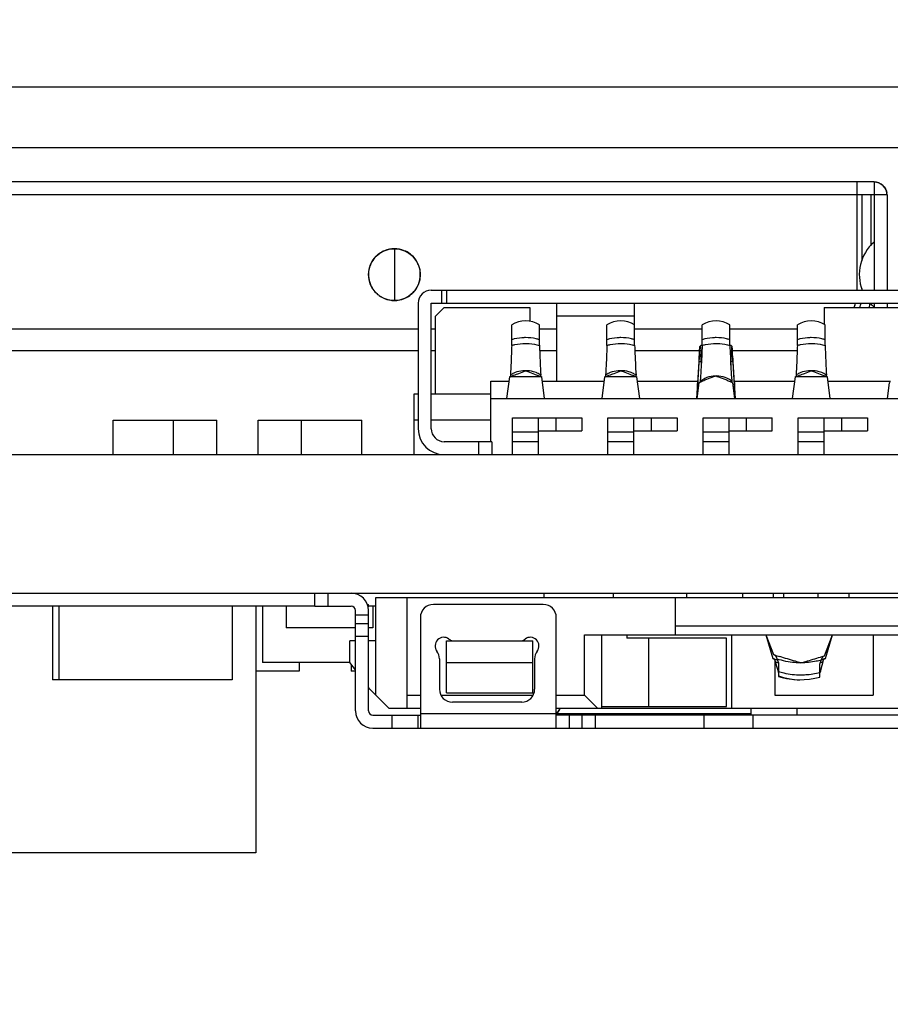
# Model space of a CAD drawing. Header units: millimetres. Extents: x 440 to 595, y -43 to 361.
# Tile 20 of 47: x 517 to 527, y 164 to 175. Entities that reach past the tile are written whole.
import ezdxf

# ---------------------------------------------------------------- set-up
doc = ezdxf.new("R2010")
doc.units = ezdxf.units.MM
doc.header["$LTSCALE"] = 16.335
doc.header["$PDMODE"] = 3
doc.header["$PDSIZE"] = 8
doc.layers.get('0').update_dxf_attribs({"linetype": 'CONTINUOUS'})
doc.layers.get('Defpoints').update_dxf_attribs({"linetype": 'CONTINUOUS'})
doc.layers.add('01 实线', color=7, linetype='CONTINUOUS')
doc.styles.add('Font_1_Times New Roman', font='times.ttf', dxfattribs={"width": 0.8})
doc.styles.add('Font_2_Arial', font='arial.ttf', dxfattribs={"width": 0.8})
doc.dimstyles.new('Dim._1_spot', dxfattribs={"dimtxt": 3, "dimasz": 0.5, "dimexe": 0.5, "dimexo": 0, "dimgap": 0.8, "dimtad": 1, "dimdec": 3, "dimzin": 9, "dimdsep": 46, "dimtxsty": 'Font_1_Times New Roman', "dimblk": 'DOT', "dimcen": 0.1, "dimclrd": 256, "dimclre": 256, "dimclrt": 256, "dimadec": 0, "dimazin": 0, "dimtp": 0.1, "dimtm": 0.1, "dimtfac": 1, "dimtdec": 3, "dimtmove": 0, "dimatfit": 3, "dimfxl": 0, "dimtolj": 1, "dimlwd": -1, "dimlwe": -1, "dimarcsym": 0})

# ---------------------------------------------------------------- blocks, each defined once
blk = doc.blocks.new('_Dot')
at = {"color": 0, "linetype": 'ByBlock', "lineweight": -2}
blk.add_line((-0.5, 0), (-1, 0), dxfattribs=at)
at = {"color": 0, "linetype": 'ByBlock', "const_width": 0.5}
blk.add_lwpolyline([(-0.25, 0, 1), (0.25, 0, 1)], format="xyb", close=True, dxfattribs=at)
blk = doc.blocks.new('*D9')
at = {"layer": '01 实线'}
for p, q in [((513.757, 186.573), (594.904, 186.573)), ((594.404, 186.073), (594.404, 164.823)), ((569.897, 164.323), (594.904, 164.323))]:
    blk.add_line(p, q, dxfattribs=at)
at = {"layer": 'Defpoints', "color": 0}
for p in [(513.757, 186.573), (569.897, 164.323), (594.404, 164.323)]:
    blk.add_point(p, dxfattribs=at)
at = {"layer": '01 实线', "xscale": 0.5, "yscale": 0.5, "zscale": 0.5}
for p, rotation in [((594.404, 186.573), 90), ((594.404, 164.323), 270)]:
    blk.add_blockref('_Dot', p, dxfattribs=dict(at, rotation=rotation))
at = {"layer": '01 实线', "insert": (592.072, 175.448), "char_height": 3, "attachment_point": 5, "rotation": 90, "style": 'Font_2_Arial'}
blk.add_mtext('\\A1;22.25', dxfattribs=at)

msp = doc.modelspace()

# ---------------------------------------------------------------- linework, layer by layer
at = {"linetype": 'Continuous'}
for p, q in [((515.6066, 174.673), (534.9716, 174.673)), ((515.6066, 173.973), (535.5716, 173.973)), ((526.5616, 173.573), (515.6066, 173.573)), ((526.3616, 173.573), (526.3616, 172.323)), ((526.5616, 173.573), (526.5616, 172.323)), ((526.7116, 173.423), (515.6066, 173.423)), ((526.4202, 173.423), (526.4202, 172.6617)), ((526.5263, 173.423), (526.5263, 172.8368)), ((526.7116, 173.423), (526.7116, 172.323)), ((521.0216, 172.8024), (521.0216, 172.2036)), ((526.4202, 172.3444), (526.4202, 172.323)), ((521.4466, 172.323), (535.1466, 172.323)), ((521.5695, 172.173), (521.5695, 172.323)), ((521.6218, 172.323), (521.6218, 172.173)), ((521.2966, 172.173), (521.2966, 170.723)), ((521.4466, 172.173), (534.4466, 172.173)), ((521.4466, 170.723), (521.4466, 172.173)), ((521.4966, 172.023), (521.5966, 172.123)), ((521.5966, 172.123), (522.5866, 172.123)), ((522.5866, 172.123), (522.5866, 171.9609)), ((522.8966, 171.273), (522.8966, 172.173)), ((523.7966, 171.6876), (523.7966, 172.173)), ((525.9866, 172.123), (528.0866, 172.123)), ((525.9866, 172.123), (525.9866, 171.9263)), ((526.5616, 172.173), (526.5616, 172.123)), ((526.7116, 172.173), (526.7116, 172.123)), ((521.4966, 171.123), (521.4966, 172.023)), ((523.7966, 172.023), (522.8966, 172.023)), ((522.3766, 171.6876), (522.3766, 171.9218)), ((522.6966, 171.6876), (522.6966, 171.9218)), ((523.4766, 171.6876), (523.4766, 171.9218)), ((524.5766, 171.6876), (524.5766, 171.9218)), ((524.8966, 171.6876), (524.8966, 171.9218)), ((525.6766, 171.6876), (525.6766, 171.9218)), ((525.9966, 171.6876), (525.9966, 171.9218)), ((521.2966, 171.873), (514.7066, 171.873)), ((521.4966, 171.873), (521.4466, 171.873)), ((522.8966, 171.873), (522.6966, 171.873)), ((524.5766, 171.873), (523.7966, 171.873)), ((525.6766, 171.873), (524.8966, 171.873)), ((522.3765, 171.6846), (522.3766, 171.6876)), ((522.6966, 171.6876), (522.6967, 171.6846)), ((523.4765, 171.6846), (523.4766, 171.6876)), ((523.7966, 171.6876), (523.7967, 171.6846)), ((524.5528, 171.6759), (524.5534, 171.6759)), ((524.5765, 171.6846), (524.5766, 171.6876)), ((524.8966, 171.6876), (524.8967, 171.6846)), ((524.9204, 171.6759), (524.9198, 171.6759)), ((525.6765, 171.6846), (525.6766, 171.6876)), ((525.9966, 171.6876), (525.9967, 171.6846)), ((521.2966, 171.623), (514.7066, 171.623)), ((521.4966, 171.623), (521.4466, 171.623)), ((522.8966, 171.623), (522.6967, 171.623)), ((524.5528, 171.623), (523.7967, 171.623)), ((524.5414, 171.5375), (524.5444, 171.5955)), ((524.5414, 171.4963), (524.5414, 171.5375)), ((524.5603, 171.541), (524.5623, 171.5202)), ((524.5623, 171.5838), (524.5623, 171.5202)), ((524.9109, 171.5202), (524.9109, 171.5838)), ((525.6765, 171.623), (524.9204, 171.623)), ((524.9318, 171.5375), (524.9288, 171.5954)), ((524.9318, 171.5375), (524.9318, 171.4963)), ((524.5163, 171.073), (524.5414, 171.4963)), ((524.5639, 171.4963), (524.5414, 171.4963)), ((524.5623, 171.5202), (524.5661, 171.4636)), ((524.9066, 171.4566), (524.9109, 171.5202)), ((524.9318, 171.4963), (524.9093, 171.4963)), ((524.9318, 171.4963), (524.957, 171.073)), ((522.3202, 171.073), (522.3539, 171.3221)), ((522.7193, 171.3221), (522.3539, 171.3221)), ((522.3607, 171.3425), (522.3593, 171.324)), ((522.714, 171.324), (522.7125, 171.3425)), ((522.7193, 171.3221), (522.753, 171.073)), ((523.4202, 171.073), (523.4539, 171.3221)), ((523.8193, 171.3221), (523.4539, 171.3221)), ((523.4607, 171.3425), (523.4593, 171.324)), ((523.814, 171.324), (523.8125, 171.3425)), ((523.8193, 171.3221), (523.853, 171.073)), ((525.6202, 171.073), (525.6539, 171.3221)), ((526.0193, 171.3221), (525.6539, 171.3221)), ((525.6607, 171.3425), (525.6593, 171.324)), ((526.014, 171.324), (526.0125, 171.3425)), ((526.0193, 171.3221), (526.053, 171.073)), ((522.1366, 171.273), (522.3472, 171.273)), ((522.1366, 170.573), (522.1366, 171.273)), ((522.726, 171.273), (523.4472, 171.273)), ((523.826, 171.273), (524.5257, 171.273)), ((524.5189, 171.073), (524.5422, 171.2531)), ((524.5248, 171.2537), (524.5243, 171.2439)), ((524.5257, 171.2691), (524.5248, 171.2537)), ((524.9281, 171.2545), (524.9498, 171.073)), ((524.9475, 171.273), (525.6472, 171.273)), ((524.9483, 171.2553), (524.9475, 171.2691)), ((526.026, 171.273), (526.7524, 171.273)), ((526.7189, 171.073), (526.7422, 171.2531)), ((521.2966, 171.123), (521.2466, 171.123)), ((521.2466, 171.123), (521.2466, 170.423)), ((522.1366, 171.123), (521.4466, 171.123)), ((524.5141, 171.0883), (524.5136, 171.0731)), ((524.5159, 171.1197), (524.5159, 171.073)), ((524.9574, 171.073), (524.9574, 171.1197)), ((524.9596, 171.0731), (524.9591, 171.0883)), ((522.1366, 171.073), (532.6566, 171.073)), ((517.7716, 170.823), (518.9716, 170.823)), ((517.7716, 170.423), (517.7716, 170.823)), ((518.4716, 170.423), (518.4716, 170.823)), ((518.9716, 170.423), (518.9716, 170.823)), ((519.4466, 170.823), (520.6466, 170.823)), ((519.4466, 170.423), (519.4466, 170.823)), ((519.9466, 170.423), (519.9466, 170.823)), ((520.6466, 170.423), (520.6466, 170.823)), ((521.2966, 170.823), (521.2466, 170.823)), ((522.1366, 170.823), (521.4466, 170.823)), ((522.3866, 170.848), (523.1866, 170.848)), ((522.3866, 170.423), (522.3866, 170.848)), ((522.6866, 170.423), (522.6866, 170.848)), ((522.8866, 170.848), (522.8866, 170.698)), ((523.1866, 170.848), (523.1866, 170.698)), ((523.4866, 170.848), (524.2866, 170.848)), ((523.4866, 170.423), (523.4866, 170.848)), ((523.7866, 170.423), (523.7866, 170.848)), ((523.9866, 170.848), (523.9866, 170.698)), ((524.2866, 170.848), (524.2866, 170.698)), ((524.5866, 170.848), (525.3866, 170.848)), ((524.5866, 170.423), (524.5866, 170.848)), ((524.8866, 170.423), (524.8866, 170.848)), ((525.0866, 170.848), (525.0866, 170.698)), ((525.3866, 170.698), (525.3866, 170.848)), ((525.6866, 170.848), (526.4866, 170.848)), ((525.6866, 170.423), (525.6866, 170.848)), ((525.9866, 170.423), (525.9866, 170.848)), ((526.1866, 170.848), (526.1866, 170.698)), ((526.4866, 170.848), (526.4866, 170.698)), ((522.6866, 170.683), (522.3866, 170.683)), ((522.6866, 170.698), (523.1866, 170.698)), ((523.7866, 170.683), (523.4866, 170.683)), ((523.7866, 170.698), (524.2866, 170.698)), ((524.8866, 170.683), (524.5866, 170.683)), ((524.8866, 170.698), (525.3866, 170.698)), ((525.9866, 170.683), (525.6866, 170.683)), ((525.9866, 170.698), (526.4866, 170.698)), ((522.1466, 170.573), (521.5966, 170.573)), ((521.9966, 170.423), (521.9966, 170.573)), ((522.1466, 170.573), (522.1466, 170.423)), ((522.6866, 170.573), (522.3866, 170.573)), ((523.7866, 170.573), (523.4866, 170.573)), ((524.8866, 170.573), (524.5866, 170.573)), ((525.9866, 170.573), (525.6866, 170.573)), ((496.7066, 170.423), (577.9216, 170.423)), ((485.2216, 168.823), (577.9216, 168.823)), ((520.1016, 168.673), (520.1016, 168.823)), ((520.2516, 168.823), (520.2516, 168.673)), ((522.7466, 168.823), (522.7466, 168.773)), ((523.5466, 168.823), (523.5466, 168.773)), ((524.3966, 168.823), (524.3966, 168.773)), ((525.0466, 168.773), (525.0466, 168.823)), ((525.3966, 168.823), (525.3966, 168.773)), ((525.5166, 168.823), (525.5166, 168.773)), ((525.9166, 168.773), (525.9166, 168.823)), ((526.2716, 168.823), (526.2716, 168.773)), ((520.7077, 168.693), (520.7216, 168.693)), ((520.7216, 168.6637), (520.7216, 168.693)), ((520.8066, 168.773), (536.1466, 168.773)), ((520.8066, 167.643), (520.8066, 168.773)), ((521.1666, 168.773), (521.1666, 167.493)), ((522.7416, 168.693), (521.4716, 168.693)), ((524.2666, 168.343), (524.2666, 168.773)), ((520.1016, 168.673), (515.867, 168.673)), ((517.0716, 168.673), (517.0716, 167.823)), ((517.1466, 168.673), (517.1466, 167.823)), ((519.1466, 168.673), (519.1466, 167.823)), ((519.4216, 168.673), (519.4216, 165.823)), ((519.4966, 168.673), (519.4966, 168.023)), ((519.7716, 168.673), (519.7716, 168.423)), ((520.1016, 168.673), (520.5216, 168.673)), ((520.5716, 167.463), (520.5716, 168.623)), ((520.8066, 168.673), (520.7216, 168.673)), ((520.7216, 167.463), (520.7216, 168.623)), ((520.7716, 168.673), (520.7716, 168.423)), ((520.5716, 168.573), (520.7216, 168.573)), ((520.5716, 168.473), (520.7216, 168.473)), ((521.3216, 168.543), (521.3216, 167.263)), ((522.8916, 167.263), (522.8916, 168.543)), ((520.5716, 168.423), (519.7716, 168.423)), ((520.7716, 168.423), (520.7216, 168.423)), ((534.9466, 168.443), (524.2666, 168.443)), ((520.5716, 168.273), (520.5066, 168.273)), ((520.5066, 168.023), (520.5066, 168.273)), ((520.7216, 168.323), (520.5716, 168.323)), ((520.8066, 168.273), (520.7216, 168.273)), ((521.6216, 168.273), (522.6216, 168.273)), ((521.6216, 167.673), (521.6216, 168.273)), ((522.6216, 167.673), (522.6216, 168.273)), ((523.2166, 168.343), (535.8166, 168.343)), ((523.2166, 167.643), (523.2166, 168.343)), ((523.4166, 167.493), (523.4166, 168.343)), ((523.7066, 168.343), (523.7066, 168.303)), ((524.8566, 168.303), (523.7066, 168.303)), ((523.9566, 168.303), (523.9566, 167.513)), ((524.8566, 167.513), (524.8566, 168.303)), ((524.9166, 168.343), (524.9166, 167.493)), ((525.3101, 168.343), (525.3931, 168.0693)), ((525.3107, 168.343), (525.3994, 168.1147)), ((525.9877, 168.0991), (526.0825, 168.343)), ((526.0001, 168.0693), (526.0831, 168.343)), ((526.5516, 168.343), (526.5516, 167.643)), ((520.5066, 168.023), (519.4966, 168.023)), ((519.9216, 168.023), (519.9216, 167.923)), ((520.5716, 167.9355), (520.5066, 168.023)), ((521.5416, 168.063), (521.5416, 167.713)), ((521.6216, 168.023), (522.6216, 168.023)), ((522.6416, 168.063), (522.6416, 167.713)), ((525.4052, 168.0655), (525.3997, 168.0672)), ((525.4166, 168.0437), (525.4166, 167.643)), ((525.4212, 168.0305), (525.4448, 167.944)), ((525.4436, 168.054), (525.4394, 168.0552)), ((525.444, 168.0542), (525.4397, 168.0554)), ((525.4566, 168.0166), (525.4566, 167.8664)), ((525.972, 168.0305), (525.9485, 167.9442)), ((525.964, 168.0583), (525.9703, 168.0602)), ((525.9844, 168.098), (525.9877, 168.0991)), ((525.9844, 168.098), (525.9877, 168.0991)), ((525.988, 168.0655), (525.9935, 168.0672)), ((519.9216, 167.923), (519.4216, 167.923)), ((520.5216, 168.0028), (520.5216, 167.923)), ((520.5716, 167.923), (520.5216, 167.923)), ((525.4448, 167.944), (525.4566, 167.9011)), ((525.9366, 167.8539), (525.9366, 168.0024)), ((525.9485, 167.9442), (525.9381, 167.9065)), ((517.1466, 167.823), (517.0716, 167.823)), ((519.1466, 167.823), (517.1466, 167.823)), ((525.4566, 167.8636), (525.4566, 167.8599)), ((520.7377, 167.7119), (520.7216, 167.7336)), ((520.9566, 167.493), (520.7377, 167.7119)), ((521.6216, 167.673), (522.6216, 167.673)), ((521.1666, 167.643), (521.3216, 167.643)), ((521.561, 167.643), (522.6222, 167.643)), ((522.4916, 167.563), (521.6916, 167.563)), ((522.8916, 167.643), (523.2166, 167.643)), ((523.3666, 167.493), (523.2166, 167.643)), ((525.4166, 167.643), (526.5516, 167.643)), ((520.9566, 167.493), (521.3216, 167.493)), ((522.8916, 167.493), (532.5666, 167.493)), ((523.4166, 167.513), (524.8566, 167.513)), ((525.1416, 167.413), (525.1416, 167.493)), ((525.6716, 167.493), (525.6716, 167.413)), ((520.7716, 167.413), (521.3216, 167.413)), ((520.9916, 167.413), (520.9916, 167.263)), ((521.2916, 167.413), (521.2916, 167.263)), ((521.3216, 167.433), (525.1416, 167.433)), ((536.1816, 167.413), (522.8916, 167.413)), ((523.0416, 167.413), (523.0416, 167.263)), ((523.1916, 167.263), (523.1916, 167.413)), ((523.3416, 167.413), (523.3416, 167.263)), ((524.5998, 167.263), (524.5998, 167.413)), ((525.1671, 167.263), (525.1671, 167.413)), ((520.7716, 167.263), (536.1816, 167.263)), ((519.4216, 165.823), (512.3216, 165.823))]:
    msp.add_line(p, q, dxfattribs=at)
msp.add_circle((521.0216, 172.503), 0.2994, dxfattribs=at)
for centre, radius, start, end in [((526.5594, 173.4089), 0.1641, 78.95272, 89.22596), ((526.5616, 173.423), 0.15, 359.99999, 90.00001), ((526.5475, 173.4208), 0.1641, 0.774, 11.04727), ((526.8902, 172.503), 0.4986, 131.22726, 201.37362), ((521.0244, 172.501), 0.3027, 135.10401, 150.57723), ((521.022, 172.503), 0.2997, 126.29167, 135.0512), ((521.0244, 172.5076), 0.2941, 54.065, 67.65959), ((521.0212, 172.503), 0.2997, 44.94944, 54.08675), ((521.019, 172.5011), 0.3026, 30.47163, 44.90128), ((521.0205, 172.5033), 0.2982, 150.59497, 157.47312), ((521.0223, 172.5031), 0.2987, 22.53162, 30.46356), ((521.0195, 172.503), 0.2972, 180.00292, 183.2657), ((521.0237, 172.503), 0.2972, 0.00292, 3.26563), ((521.0209, 172.5029), 0.2987, 202.53162, 210.46357), ((521.0242, 172.5049), 0.3026, 210.47164, 224.90128), ((521.0189, 172.505), 0.3027, 315.10401, 330.57721), ((521.0227, 172.5027), 0.2982, 330.59495, 337.47312), ((521.022, 172.5031), 0.2997, 224.94944, 234.08676), ((521.0188, 172.4985), 0.2941, 234.06501, 247.65959), ((521.0212, 172.503), 0.2997, 306.29166, 315.0512), ((521.4466, 172.173), 0.15, 90, 180), ((525.9616, 172.273), 0.4, 337.7395, 345.4377), ((525.97, 172.2694), 0.3909, 337.79177, 342.12248), ((525.9672, 172.2702), 0.3938, 342.13745, 345.60116), ((525.9059, 172.2642), 0.5134, 343.88527, 347.08391), ((525.9143, 172.2615), 0.5047, 343.90776, 347.16232), ((525.8889, 172.2681), 0.5309, 347.08397, 349.60152), ((525.8947, 172.266), 0.5248, 347.16787, 349.71617), ((526.012, 172.2642), 0.5134, 343.88527, 347.08358), ((526.0204, 172.2615), 0.5047, 343.90775, 347.16276), ((525.995, 172.2681), 0.5309, 347.08364, 349.60152), ((526.0007, 172.266), 0.5248, 347.1683, 349.71613), ((526.8902, 172.503), 0.4986, 221.93478, 228.77274), ((522.5366, 171.668), 0.3, 57.76905, 122.23095), ((523.6366, 171.668), 0.3, 57.76905, 122.23095), ((524.7366, 171.668), 0.3, 57.76905, 122.23095), ((525.8366, 171.668), 0.3, 57.76905, 122.23095), ((524.7366, 171.378), 0.35, 117.56239, 121.67389), ((524.7366, 171.378), 0.35, 58.32611, 62.43929), ((524.7114, 171.1612), 0.4481, 108.14825, 109.4277), ((524.7618, 171.1609), 0.4484, 70.57255, 71.89711), ((523.7155, 171.4146), 1.2189, 5.10275, 5.73397), ((522.7524, 171.3281), 2.186, 4.41361, 5.11545), ((521.9803, 171.3754), 0.3774, 351.87878, 352.22817), ((521.6169, 173.5086), 2.3053, 288.6525, 288.77808), ((521.5674, 173.6542), 2.4592, 288.77835, 288.92939), ((521.3197, 174.3713), 3.2178, 288.95794, 290.23961), ((523.5066, 173.6565), 2.4615, 251.07077, 251.2218), ((523.4573, 173.5115), 2.3084, 251.22207, 251.34754), ((523.0929, 171.3754), 0.3774, 187.77259, 188.12198), ((523.0803, 171.3754), 0.3774, 351.87878, 352.22817), ((522.7169, 173.5086), 2.3053, 288.6525, 288.77808), ((522.6674, 173.6542), 2.4592, 288.77835, 288.92939), ((522.4197, 174.3713), 3.2178, 288.95794, 290.23961), ((524.6066, 173.6565), 2.4615, 251.07077, 251.2218), ((524.5573, 173.5115), 2.3084, 251.22207, 251.34754), ((524.1929, 171.3754), 0.3774, 187.77259, 188.12198), ((525.2803, 171.3754), 0.3774, 351.87878, 352.22817), ((524.9169, 173.5086), 2.3053, 288.6525, 288.77808), ((524.8674, 173.6542), 2.4592, 288.77835, 288.92939), ((524.6197, 174.3713), 3.2178, 288.95794, 290.23961), ((526.8066, 173.6565), 2.4615, 251.07077, 251.2218), ((526.7573, 173.5115), 2.3084, 251.22207, 251.34754), ((526.3929, 171.3754), 0.3774, 187.77259, 188.12198), ((513.8886, 171.8843), 10.6549, 356.38873, 356.55409), ((524.8716, 170.5912), 0.7394, 115.81055, 116.45401), ((524.9025, 170.5273), 0.8104, 115.26177, 115.81166), ((524.7338, 171.0277), 0.3035, 114.37412, 126.7229), ((524.7393, 171.0276), 0.3037, 53.72783, 65.92291), ((524.5614, 170.5077), 0.832, 64.35424, 64.89173), ((524.591, 170.5693), 0.7637, 63.79942, 64.35423), ((535.5457, 171.8821), 10.616, 183.38485, 183.61265), ((527.0716, 170.5912), 0.7394, 115.81055, 116.45401), ((530.0892, 170.7936), 5.5829, 176.65166, 176.97355), ((519.3196, 170.79), 5.6474, 3.02789, 3.34609), ((521.5966, 170.723), 0.3, 180, 270), ((521.5966, 170.723), 0.15, 180, 270), ((520.5216, 168.623), 0.2, 0, 90), ((521.4716, 168.543), 0.15, 90, 180), ((522.7416, 168.543), 0.15, 0, 90), ((520.5216, 168.623), 0.05, 0, 90), ((521.5916, 168.213), 0.1, 53.1301, 216.8699), ((521.7416, 168.413), 0.15, 233.1301, 249.76207), ((522.4416, 168.413), 0.15, 290.23793, 306.8699), ((522.5916, 168.213), 0.1, 323.1301, 126.8699), ((521.3916, 168.063), 0.15, 0, 36.8699), ((522.7916, 168.063), 0.15, 143.1301, 180), ((526.2962, 170.9652), 3.0334, 252.67936, 252.81018), ((526.271, 170.6106), 2.6437, 250.75102, 250.95065), ((526.3708, 171.2079), 3.2873, 252.9189, 253.35616), ((526.2993, 170.6926), 2.7304, 250.9504, 251.0996), ((525.3309, 168.0175), 0.0901, 22.99909, 25.4242), ((526.4263, 171.0673), 3.1261, 251.12238, 252.22812), ((525.6918, 168.8433), 0.8567, 251.58642, 254.10925), ((526.437, 171.4286), 3.5178, 253.35332, 253.52622), ((524.8264, 171.6261), 3.7133, 287.48714, 287.79282), ((525.7012, 168.844), 0.8574, 286.44969, 287.52922), ((524.96, 171.4143), 3.503, 286.51538, 286.65424), ((525.7024, 168.8402), 0.8534, 287.52932, 288.41568), ((524.9319, 171.2975), 3.3682, 287.79143, 288.20894), ((525.0241, 171.2012), 3.2805, 286.76406, 287.08671), ((525.0798, 171.0203), 3.0912, 287.19222, 287.32055), ((525.7166, 168.623), 0.8, 251.03443, 285.96201), ((525.6966, 168.623), 0.8, 252.5424, 270.69451), ((521.6916, 167.713), 0.15, 180, 270), ((522.4916, 167.713), 0.15, 270, 360), ((520.7716, 167.463), 0.2, 180, 270), ((520.7716, 167.463), 0.05, 180, 270), ((522.7931, 167.5459), 0.1514, 312.16179, 329.95846), ((522.7937, 167.5454), 0.1506, 330.04115, 339.33767), ((522.7947, 167.5443), 0.1491, 310.08144, 312.11606)]:
    msp.add_arc(centre, radius, start, end, dxfattribs=at)
for centre, major_axis, ratio, start_param, end_param in [((524.7366, 174.6974), (0.3499, 5.9038), 0.0015952, 2.1356585, 2.1904748), ((524.7366, 168.7926), (-0.3497, 5.2351), 0.0027338, -1.0273162, -1.0086475), ((524.7366, 174.6974), (-0.3499, 5.9038), 0.0015952, -2.1904748, -2.1356585), ((525.7166, 168.2008), (-0.7458, 2.2449), 0.128961, -4.693135, -4.6731105), ((525.7166, 168.3037), (0.7458, 2.2449), 0.128961, -1.6624969, -1.6412106)]:
    msp.add_ellipse(centre, major_axis=major_axis, ratio=ratio, start_param=start_param, end_param=end_param, dxfattribs=at)
for points in [[(526.5908, 173.57), (526.6005, 173.5681), (526.6099, 173.5653), (526.619, 173.5616)], [(526.619, 173.5616), (526.6371, 173.5542), (526.6539, 173.5429), (526.6677, 173.5291)], [(526.6677, 173.5291), (526.6815, 173.5153), (526.6928, 173.4985), (526.7002, 173.4804)], [(526.7002, 173.4804), (526.7039, 173.4713), (526.7067, 173.4619), (526.7086, 173.4522)], [(521.0216, 172.8024), (520.9827, 172.8018), (520.9431, 172.7944), (520.907, 172.7796)], [(521.1362, 172.7796), (521.1001, 172.7944), (521.0605, 172.8018), (521.0216, 172.8024)], [(520.907, 172.7796), (520.885, 172.7706), (520.8639, 172.7587), (520.8446, 172.7445)], [(520.745, 172.6176), (520.7301, 172.5816), (520.7222, 172.5419), (520.7222, 172.503)], [(521.3205, 172.5199), (521.3186, 172.5533), (521.311, 172.5867), (521.2982, 172.6176)], [(520.7227, 172.4861), (520.7246, 172.4528), (520.7322, 172.4193), (520.745, 172.3884)], [(521.2982, 172.3884), (521.3131, 172.4244), (521.321, 172.4641), (521.321, 172.503)], [(520.907, 172.2264), (520.9431, 172.2117), (520.9827, 172.2042), (521.0216, 172.2036)], [(521.0216, 172.2036), (521.0605, 172.2042), (521.1001, 172.2117), (521.1362, 172.2264)], [(521.1362, 172.2264), (521.1583, 172.2355), (521.1793, 172.2474), (521.1986, 172.2615)]]:
    msp.add_open_spline(points, degree=3, dxfattribs=at)
for points, knots in [([(522.5366, 171.7748), (522.5226, 171.7748), (522.4686, 171.7729), (522.4147, 171.7633), (522.3766, 171.7509)], [0, 0, 0, 0, 0.2594977, 1, 1, 1, 1]), ([(522.6966, 171.7509), (522.6844, 171.7549), (522.6322, 171.7692), (522.5778, 171.7748), (522.5366, 171.7748)], [0, 0, 0, 0, 0.2377237, 1, 1, 1, 1]), ([(523.6366, 171.7748), (523.6226, 171.7748), (523.5686, 171.7729), (523.5147, 171.7633), (523.4766, 171.7509)], [0, 0, 0, 0, 0.2594977, 1, 1, 1, 1]), ([(523.7966, 171.7509), (523.7844, 171.7549), (523.7322, 171.7692), (523.6778, 171.7748), (523.6366, 171.7748)], [0, 0, 0, 0, 0.2377237, 1, 1, 1, 1]), ([(524.7366, 171.7748), (524.7226, 171.7748), (524.6686, 171.7729), (524.6147, 171.7633), (524.5766, 171.7509)], [0, 0, 0, 0, 0.2594977, 1, 1, 1, 1]), ([(524.8966, 171.7509), (524.8844, 171.7549), (524.8322, 171.7692), (524.7778, 171.7748), (524.7366, 171.7748)], [0, 0, 0, 0, 0.2377237, 1, 1, 1, 1]), ([(525.8366, 171.7748), (525.8226, 171.7748), (525.7686, 171.7729), (525.7147, 171.7633), (525.6766, 171.7509)], [0, 0, 0, 0, 0.2594977, 1, 1, 1, 1]), ([(525.9966, 171.7509), (525.9844, 171.7549), (525.9322, 171.7692), (525.8778, 171.7748), (525.8366, 171.7748)], [0, 0, 0, 0, 0.2377237, 1, 1, 1, 1]), ([(522.3765, 171.6846), (522.3741, 171.6195), (522.3696, 171.5055), (522.364, 171.3914), (522.3607, 171.3425)], [0, 0, 0, 0, 0.5703424, 1, 1, 1, 1]), ([(522.3765, 171.6846), (522.3887, 171.6886), (522.4409, 171.7029), (522.4954, 171.7085), (522.5366, 171.7085)], [0, 0, 0, 0, 0.2377043, 1, 1, 1, 1]), ([(522.5366, 171.7085), (522.5506, 171.7085), (522.6047, 171.7066), (522.6586, 171.697), (522.6967, 171.6846)], [0, 0, 0, 0, 0.2595154, 1, 1, 1, 1]), ([(522.6967, 171.6846), (522.6991, 171.6195), (522.7037, 171.5055), (522.7093, 171.3915), (522.7125, 171.3425)], [0, 0, 0, 0, 0.5703825, 1, 1, 1, 1]), ([(523.4765, 171.6846), (523.4741, 171.6195), (523.4696, 171.5055), (523.464, 171.3914), (523.4607, 171.3425)], [0, 0, 0, 0, 0.5703424, 1, 1, 1, 1]), ([(523.4765, 171.6846), (523.4887, 171.6886), (523.5409, 171.7029), (523.5954, 171.7085), (523.6366, 171.7085)], [0, 0, 0, 0, 0.2377043, 1, 1, 1, 1]), ([(523.6366, 171.7085), (523.6506, 171.7085), (523.7047, 171.7066), (523.7586, 171.697), (523.7967, 171.6846)], [0, 0, 0, 0, 0.2595154, 1, 1, 1, 1]), ([(523.7967, 171.6846), (523.7991, 171.6195), (523.8037, 171.5055), (523.8093, 171.3915), (523.8125, 171.3425)], [0, 0, 0, 0, 0.5703825, 1, 1, 1, 1]), ([(524.5444, 171.5955), (524.545, 171.6066), (524.546, 171.6222), (524.5475, 171.6415), (524.5485, 171.653), (524.5495, 171.6621), (524.5505, 171.6689), (524.5515, 171.6731), (524.5522, 171.6755), (524.5528, 171.6759)], [0, 0, 0, 0, 0.4099369, 0.5782347, 0.7198387, 0.8335401, 0.9182601, 0.9734284, 1, 1, 1, 1]), ([(524.5765, 171.6846), (524.5729, 171.5996), (524.5679, 171.4837), (524.5593, 171.3458), (524.5549, 171.2929), (524.5524, 171.271)], [0, 0, 0, 0, 0.6155362, 0.8405295, 1, 1, 1, 1]), ([(524.5534, 171.6759), (524.5538, 171.6756), (524.5543, 171.6743), (524.5555, 171.6704), (524.556, 171.6667), (524.5564, 171.6639)], [0, 0, 0, 0, 0.1094755, 0.3105742, 1, 1, 1, 1]), ([(524.5564, 171.6639), (524.5578, 171.6534), (524.5599, 171.6266), (524.5615, 171.5999), (524.5623, 171.5838)], [0, 0, 0, 0, 0.3953659, 1, 1, 1, 1]), ([(524.5765, 171.6846), (524.5887, 171.6886), (524.6409, 171.7029), (524.6954, 171.7085), (524.7366, 171.7085)], [0, 0, 0, 0, 0.2377021, 1, 1, 1, 1]), ([(524.7366, 171.7085), (524.7506, 171.7085), (524.8047, 171.7066), (524.8587, 171.697), (524.8967, 171.6846)], [0, 0, 0, 0, 0.259516, 1, 1, 1, 1]), ([(524.8967, 171.6846), (524.9, 171.5999), (524.9047, 171.4842), (524.9125, 171.3468), (524.9166, 171.2941), (524.9189, 171.2724)], [0, 0, 0, 0, 0.6162088, 0.8410534, 1, 1, 1, 1]), ([(524.9168, 171.6639), (524.9154, 171.6534), (524.9134, 171.6266), (524.9118, 171.5999), (524.9109, 171.5838)], [0, 0, 0, 0, 0.3953882, 1, 1, 1, 1]), ([(524.9198, 171.6759), (524.9194, 171.6756), (524.9189, 171.6743), (524.9178, 171.6704), (524.9172, 171.6667), (524.9168, 171.6639)], [0, 0, 0, 0, 0.1094929, 0.3105676, 1, 1, 1, 1]), ([(524.9288, 171.5954), (524.9282, 171.6065), (524.9272, 171.6221), (524.9257, 171.6415), (524.9247, 171.6529), (524.9237, 171.662), (524.9227, 171.6689), (524.9217, 171.6731), (524.921, 171.6755), (524.9204, 171.6759)], [0, 0, 0, 0, 0.4098924, 0.5781989, 0.7198365, 0.8335756, 0.9183119, 0.9734622, 1, 1, 1, 1]), ([(525.6765, 171.6846), (525.6741, 171.6195), (525.6696, 171.5055), (525.664, 171.3914), (525.6607, 171.3425)], [0, 0, 0, 0, 0.5703424, 1, 1, 1, 1]), ([(525.6765, 171.6846), (525.6887, 171.6886), (525.7409, 171.7029), (525.7954, 171.7085), (525.8366, 171.7085)], [0, 0, 0, 0, 0.2377043, 1, 1, 1, 1]), ([(525.8366, 171.7085), (525.8506, 171.7085), (525.9047, 171.7066), (525.9586, 171.697), (525.9967, 171.6846)], [0, 0, 0, 0, 0.2595154, 1, 1, 1, 1]), ([(525.9967, 171.6846), (525.9991, 171.6195), (526.0037, 171.5055), (526.0093, 171.3915), (526.0125, 171.3425)], [0, 0, 0, 0, 0.5703825, 1, 1, 1, 1]), ([(524.5414, 171.4963), (524.5416, 171.5), (524.5427, 171.5133), (524.5439, 171.5267), (524.5449, 171.5364)], [0, 0, 0, 0, 0.2715334, 1, 1, 1, 1]), ([(524.5449, 171.5364), (524.5454, 171.5417), (524.5464, 171.551), (524.548, 171.5633), (524.5497, 171.5716), (524.5509, 171.5761), (524.5518, 171.5773)], [0, 0, 0, 0, 0.380344, 0.6779885, 0.8855218, 1, 1, 1, 1]), ([(524.5518, 171.5773), (524.552, 171.5775), (524.5523, 171.5778), (524.5527, 171.578), (524.5528, 171.578)], [0, 0, 0, 0, 0.5743749, 1, 1, 1, 1]), ([(524.5528, 171.578), (524.5538, 171.578), (524.5554, 171.5737), (524.5569, 171.5674), (524.5587, 171.5553), (524.5598, 171.5463), (524.5603, 171.541)], [0, 0, 0, 0, 0.0799242, 0.2733313, 0.5825542, 1, 1, 1, 1]), ([(524.9109, 171.5202), (524.9119, 171.5314), (524.9138, 171.5493), (524.916, 171.5673), (524.9179, 171.5737)], [0, 0, 0, 0, 0.6280865, 1, 1, 1, 1]), ([(524.9179, 171.5737), (524.9182, 171.5748), (524.9186, 171.5763), (524.9198, 171.578), (524.9204, 171.578)], [0, 0, 0, 0, 0.6758602, 1, 1, 1, 1]), ([(524.9204, 171.578), (524.9215, 171.578), (524.9231, 171.573), (524.9247, 171.566), (524.9267, 171.5524), (524.9278, 171.5423), (524.9284, 171.5364)], [0, 0, 0, 0, 0.0788924, 0.2732083, 0.5834248, 1, 1, 1, 1]), ([(522.4149, 171.3702), (522.4102, 171.3683), (522.3915, 171.3604), (522.3735, 171.3507), (522.3607, 171.3425)], [0, 0, 0, 0, 0.252121, 1, 1, 1, 1]), ([(522.5366, 171.3931), (522.5262, 171.3931), (522.4848, 171.3912), (522.4437, 171.3816), (522.4149, 171.3702)], [0, 0, 0, 0, 0.2518244, 1, 1, 1, 1]), ([(522.4329, 171.3522), (522.4414, 171.3553), (522.4762, 171.3683), (522.5107, 171.382), (522.5366, 171.3931)], [0, 0, 0, 0, 0.2421567, 1, 1, 1, 1]), ([(522.5366, 171.3931), (522.5454, 171.3893), (522.5797, 171.375), (522.6144, 171.3618), (522.6403, 171.3522)], [0, 0, 0, 0, 0.2564956, 1, 1, 1, 1]), ([(522.6583, 171.3702), (522.6487, 171.374), (522.6095, 171.3873), (522.5677, 171.3931), (522.5366, 171.3931)], [0, 0, 0, 0, 0.2486036, 1, 1, 1, 1]), ([(522.6403, 171.3522), (522.6462, 171.3501), (522.6687, 171.3418), (522.6913, 171.3338), (522.7081, 171.3281)], [0, 0, 0, 0, 0.2617758, 1, 1, 1, 1]), ([(522.7125, 171.3425), (522.6997, 171.3507), (522.6817, 171.3604), (522.663, 171.3683), (522.6583, 171.3702)], [0, 0, 0, 0, 0.7478792, 1, 1, 1, 1]), ([(523.5149, 171.3702), (523.5102, 171.3683), (523.4915, 171.3604), (523.4735, 171.3507), (523.4607, 171.3425)], [0, 0, 0, 0, 0.252121, 1, 1, 1, 1]), ([(523.6366, 171.3931), (523.6262, 171.3931), (523.5848, 171.3912), (523.5437, 171.3816), (523.5149, 171.3702)], [0, 0, 0, 0, 0.2518244, 1, 1, 1, 1]), ([(523.5329, 171.3522), (523.5414, 171.3553), (523.5762, 171.3683), (523.6107, 171.382), (523.6366, 171.3931)], [0, 0, 0, 0, 0.2421567, 1, 1, 1, 1]), ([(523.6366, 171.3931), (523.6454, 171.3893), (523.6797, 171.375), (523.7144, 171.3618), (523.7403, 171.3522)], [0, 0, 0, 0, 0.2564956, 1, 1, 1, 1]), ([(523.7583, 171.3702), (523.7487, 171.374), (523.7095, 171.3873), (523.6677, 171.3931), (523.6366, 171.3931)], [0, 0, 0, 0, 0.2486036, 1, 1, 1, 1]), ([(523.7403, 171.3522), (523.7462, 171.3501), (523.7687, 171.3418), (523.7913, 171.3338), (523.8081, 171.3281)], [0, 0, 0, 0, 0.2617758, 1, 1, 1, 1]), ([(523.8125, 171.3425), (523.7997, 171.3507), (523.7817, 171.3604), (523.763, 171.3683), (523.7583, 171.3702)], [0, 0, 0, 0, 0.7478792, 1, 1, 1, 1]), ([(524.7366, 171.3317), (524.7256, 171.3317), (524.6818, 171.3294), (524.6385, 171.3177), (524.6086, 171.3042)], [0, 0, 0, 0, 0.2511295, 1, 1, 1, 1]), ([(524.7366, 171.3317), (524.7272, 171.3282), (524.6899, 171.3146), (524.6527, 171.3006), (524.6252, 171.2896)], [0, 0, 0, 0, 0.253493, 1, 1, 1, 1]), ([(524.7366, 171.3317), (524.7461, 171.3282), (524.7833, 171.3146), (524.8205, 171.3006), (524.8481, 171.2896)], [0, 0, 0, 0, 0.2534908, 1, 1, 1, 1]), ([(524.8632, 171.3048), (524.8336, 171.3181), (524.7908, 171.3295), (524.7475, 171.3317), (524.7366, 171.3317)], [0, 0, 0, 0, 0.7488974, 1, 1, 1, 1]), ([(525.7149, 171.3702), (525.7102, 171.3683), (525.6915, 171.3604), (525.6735, 171.3507), (525.6607, 171.3425)], [0, 0, 0, 0, 0.252121, 1, 1, 1, 1]), ([(525.8366, 171.3931), (525.8262, 171.3931), (525.7848, 171.3912), (525.7437, 171.3816), (525.7149, 171.3702)], [0, 0, 0, 0, 0.2518244, 1, 1, 1, 1]), ([(525.7329, 171.3522), (525.7414, 171.3553), (525.7762, 171.3683), (525.8107, 171.382), (525.8366, 171.3931)], [0, 0, 0, 0, 0.2421567, 1, 1, 1, 1]), ([(525.8366, 171.3931), (525.8454, 171.3893), (525.8797, 171.375), (525.9144, 171.3618), (525.9403, 171.3522)], [0, 0, 0, 0, 0.2564956, 1, 1, 1, 1]), ([(525.9583, 171.3702), (525.9487, 171.374), (525.9095, 171.3873), (525.8677, 171.3931), (525.8366, 171.3931)], [0, 0, 0, 0, 0.2486036, 1, 1, 1, 1]), ([(525.9403, 171.3522), (525.9462, 171.3501), (525.9687, 171.3418), (525.9913, 171.3338), (526.0081, 171.3281)], [0, 0, 0, 0, 0.2617758, 1, 1, 1, 1]), ([(526.0125, 171.3425), (525.9997, 171.3507), (525.9817, 171.3604), (525.963, 171.3683), (525.9583, 171.3702)], [0, 0, 0, 0, 0.7478792, 1, 1, 1, 1]), ([(524.5224, 171.2132), (524.5218, 171.2046), (524.5198, 171.1734), (524.5176, 171.1422), (524.5159, 171.1197)], [0, 0, 0, 0, 0.2770555, 1, 1, 1, 1]), ([(524.5524, 171.271), (524.5522, 171.2694), (524.5515, 171.2641), (524.5508, 171.2587), (524.5501, 171.2549)], [0, 0, 0, 0, 0.2875953, 1, 1, 1, 1]), ([(524.6252, 171.2896), (524.6192, 171.2872), (524.5962, 171.2779), (524.5734, 171.268), (524.5567, 171.2601)], [0, 0, 0, 0, 0.2580457, 1, 1, 1, 1]), ([(524.8481, 171.2896), (524.8538, 171.2873), (524.8761, 171.2783), (524.8983, 171.2687), (524.9144, 171.2611)], [0, 0, 0, 0, 0.257716, 1, 1, 1, 1]), ([(524.9189, 171.2724), (524.9191, 171.2708), (524.9197, 171.2654), (524.9205, 171.2599), (524.9211, 171.2561)], [0, 0, 0, 0, 0.2898745, 1, 1, 1, 1]), ([(524.9574, 171.1197), (524.9568, 171.1266), (524.9545, 171.1577), (524.9524, 171.1889), (524.9509, 171.2132)], [0, 0, 0, 0, 0.2212952, 1, 1, 1, 1]), ([(525.4054, 168.0669), (525.406, 168.0663), (525.4087, 168.063), (525.4108, 168.0592), (525.4123, 168.0561)], [0, 0, 0, 0, 0.2101483, 1, 1, 1, 1]), ([(525.4138, 168.0527), (525.4145, 168.0511), (525.4174, 168.0438), (525.4196, 168.0364), (525.4212, 168.0305)], [0, 0, 0, 0, 0.2189131, 1, 1, 1, 1]), ([(525.4151, 168.1099), (525.4162, 168.1089), (525.4215, 168.1038), (525.4255, 168.0977), (525.4283, 168.0927)], [0, 0, 0, 0, 0.212532, 1, 1, 1, 1]), ([(525.4283, 168.0927), (525.4295, 168.0905), (525.4347, 168.0805), (525.4387, 168.0698), (525.4415, 168.0615)], [0, 0, 0, 0, 0.2188759, 1, 1, 1, 1]), ([(525.7166, 168.0182), (525.6932, 168.0182), (525.6002, 168.0218), (525.5078, 168.04), (525.4415, 168.0615)], [0, 0, 0, 0, 0.2513844, 1, 1, 1, 1]), ([(525.7166, 168.0182), (525.696, 168.024), (525.6142, 168.0472), (525.5326, 168.071), (525.4721, 168.0904)], [0, 0, 0, 0, 0.2520967, 1, 1, 1, 1]), ([(525.7166, 168.0182), (525.7356, 168.0236), (525.811, 168.0449), (525.8863, 168.0668), (525.9422, 168.0844)], [0, 0, 0, 0, 0.2517615, 1, 1, 1, 1]), ([(525.9529, 168.0499), (525.9338, 168.0446), (525.8563, 168.0262), (525.7764, 168.0182), (525.7166, 168.0182)], [0, 0, 0, 0, 0.2492379, 1, 1, 1, 1]), ([(525.9529, 168.0499), (525.956, 168.0588), (525.9619, 168.0738), (525.9707, 168.0877), (525.9755, 168.0924)], [0, 0, 0, 0, 0.5828912, 1, 1, 1, 1]), ([(525.972, 168.0305), (525.9723, 168.0316), (525.9735, 168.0359), (525.9748, 168.0402), (525.9759, 168.0433)], [0, 0, 0, 0, 0.2652523, 1, 1, 1, 1]), ([(525.9759, 168.0433), (525.9775, 168.0482), (525.9807, 168.0565), (525.9853, 168.0643), (525.9878, 168.0669)], [0, 0, 0, 0, 0.5854984, 1, 1, 1, 1]), ([(525.4566, 167.9181), (525.4775, 167.9117), (525.5624, 167.8893), (525.6507, 167.8796), (525.7166, 167.8796)], [0, 0, 0, 0, 0.2490772, 1, 1, 1, 1]), ([(525.7166, 167.8796), (525.7352, 167.8796), (525.8092, 167.8819), (525.8829, 167.8933), (525.9366, 167.9069)], [0, 0, 0, 0, 0.2508735, 1, 1, 1, 1]), ([(522.8929, 167.4308), (522.8981, 167.4352), (522.9168, 167.4531), (522.9307, 167.4757), (522.9378, 167.4934)], [0, 0, 0, 0, 0.2615645, 1, 1, 1, 1])]:
    msp.add_open_spline(points, degree=3, knots=knots, dxfattribs=at)

# ---------------------------------------------------------------- dimensions: what is measured, and where the dimension line sits
at = {"layer": '01 实线'}
dim = msp.add_linear_dim(base=(594.4035, 164.323), p1=(513.7566, 186.573), p2=(569.8966, 164.323), angle=90, dimstyle='Dim._1_spot', override={"dimtxsty": 'Font_2_Arial'}, dxfattribs=at)
dim.commit()
dim.dimension.update_dxf_attribs({"geometry": '*D9', "text_midpoint": (592.0718, 175.448)})

doc.saveas('drawing.dxf')
